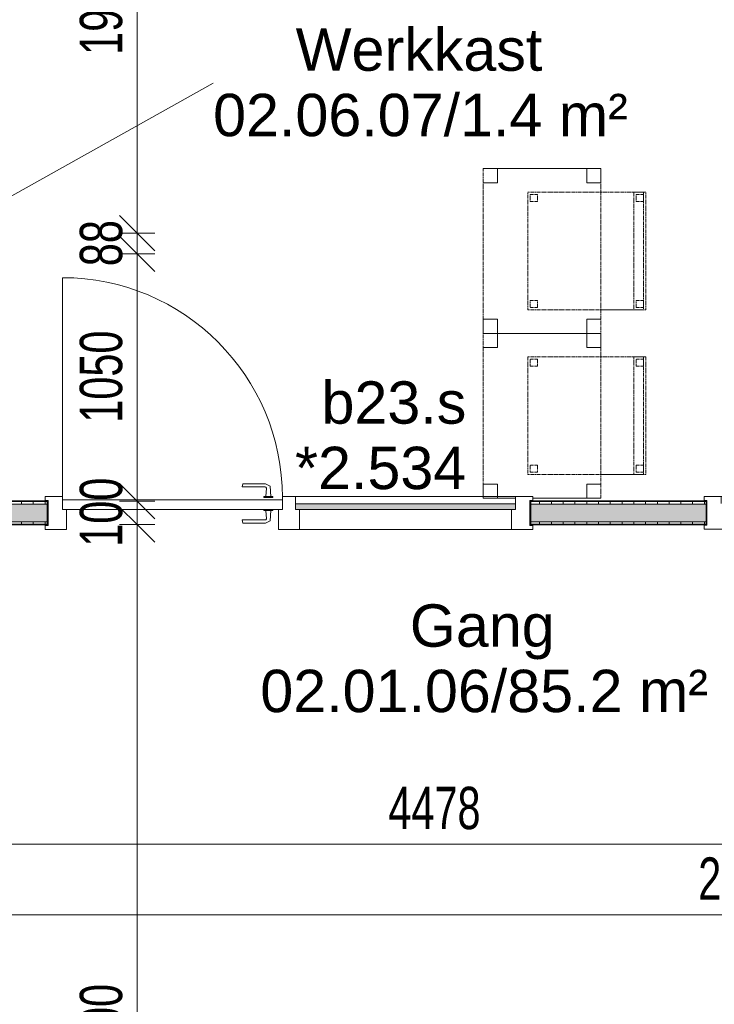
# Model space of a CAD drawing. Header units: millimetres. Extents: x -80560 to 110805, y -11020 to 52719.
# Tile 141 of 182: x 62649 to 65598, y 37613 to 41795. Entities that reach past the tile are written whole.
import ezdxf

# ---------------------------------------------------------------- set-up
doc = ezdxf.new("R2010")
doc.units = ezdxf.units.MM
doc.linetypes.add('DASHED2', pattern=[6, 4, -2])
for name, color, linetype, lineweight in [('A-ANNO-DIMS', 211, 'Continuous', 9), ('A-ANNO-DIMS-100', 211, 'Continuous', 9), ('A-AREA-IDEN', 2, 'Continuous', 9), ('A-DOOR', 31, 'Continuous', 18), ('A-GLAZ', 151, 'Continuous', 18), ('A-GLAZ-IDEN', 152, 'Continuous', 18), ('A-WALL', 113, 'Continuous', 35), ('A-WALL-PATT', 111, 'Continuous', 35), ('I-FURN', 30, 'Continuous', 18), ('I-WALL', 2, 'Continuous', 18)]:
    doc.layers.add(name, color=color, linetype=linetype, lineweight=lineweight)
doc.styles.add('Arial', font='arial.ttf', dxfattribs={"height": 180})
doc.styles.add('Arial_6', font='arial.ttf', dxfattribs={"width": 0.7, "height": 180})
doc.dimstyles.new('n3o_1_8', dxfattribs={"dimscale": 304.8, "dimtxt": 183.646692, "dimasz": 0.492126, "dimexe": 0.246063, "dimexo": 0.0625, "dimgap": 0.032808, "dimtad": 1, "dimdec": 0, "dimdsep": 46, "dimtxsty": 'Arial_6', "dimblk1": 'OBLIQUE', "dimblk2": 'OBLIQUE', "dimsah": 1, "dimcen": 0.09, "dimdle": 0.246063, "dimazin": 0, "dimtfac": 1, "dimtdec": 4, "dimtix": 1, "dimtmove": 0, "dimatfit": 3, "dimfxl": 0.246063, "dimfxlon": 1, "dimtvp": 1, "dimtolj": 1, "dimtzin": 0, "dimarcsym": 2})
doc.dimstyles.new('n3o_1_8_3', dxfattribs={"dimscale": 304.8, "dimtxt": 183.646692, "dimasz": 0.492126, "dimexe": 0.246063, "dimexo": 0.0625, "dimgap": 0.032808, "dimtad": 1, "dimdec": 0, "dimdsep": 46, "dimtxsty": 'Arial_6', "dimblk1": 'OBLIQUE', "dimblk2": 'OBLIQUE', "dimsah": 1, "dimcen": 0.09, "dimdle": 0.246063, "dimazin": 0, "dimtfac": 1, "dimtdec": 4, "dimtix": 1, "dimtmove": 0, "dimatfit": 3, "dimfxl": 0.246063, "dimfxlon": 1, "dimtvp": 1, "dimtolj": 1, "dimtzin": 0, "dimarcsym": 2})
pattern_1 = [(270, (70106.07, 39750), (50, 2e-13), [])]

# ---------------------------------------------------------------- blocks, each defined once
blk = doc.blocks.new('32_n3o_deur_enkel met zijlicht - 90x139_17_K_930_2410x2070_deur glasstrook-V370-DO_02 tweede verdieping')
at = {"layer": 'A-GLAZ'}
for p, q in [((-1035, 70), (-945, 70)), ((-1035, 53), (-1035, 70)), ((-1023, 53), (-1035, 53)), ((-1023, -52), (-1023, 53)), ((-945, 70), (-945, -15)), ((-45, 70), (-945, 70)), ((-45, 70), (45, 70)), ((-45, -15), (-45, 70)), ((45, 70), (45, -15)), ((945, 70), (1035, 70)), ((945, -15), (945, 70)), ((1023, 53), (1023, -52)), ((1035, 53), (1023, 53)), ((1035, 70), (1035, 53)), ((-962, -39), (-962, -69)), ((-28, -69), (-28, -39)), ((-1035, -52), (-1023, -52)), ((-1035, -69), (-1035, -52)), ((-962, -69), (-1035, -69)), ((-962, -69), (-824.5, -69)), ((-824.5, -69), (-28, -69)), ((28, -69), (-28, -69)), ((28, -55), (28, -69)), ((962, -69), (962, -55)), ((1035, -69), (962, -69)), ((1023, -52), (1035, -52)), ((1035, -52), (1035, -69))]:
    blk.add_line(p, q, dxfattribs=at)
blk = doc.blocks.new('30_n3o_raam_vast - 24mm-31742711-DO_02 tweede verdieping')
at = {"layer": 'A-DOOR'}
blk.add_hatch(color=256, dxfattribs=at).paths.add_polyline_path([(-934, -24), (0, -24), (0, 0), (-934, 0)], flags=0)
for p, q in [((-934, -24), (-934, 0)), ((-934, 0), (0, 0)), ((0, 0), (0, -24)), ((0, -24), (-934, -24))]:
    blk.add_line(p, q, dxfattribs=at)
blk = doc.blocks.new('30_n3o_deur_dicht - 40mm_draai_LS-31987325-DO_02 tweede verdieping')
at = {"layer": 'A-DOOR'}
for p, q in [((-934, -40), (-934, 0)), ((-934, 0), (0, 0)), ((0, 0), (0, -40)), ((0, -40), (-934, -40))]:
    blk.add_line(p, q, dxfattribs=at)
blk = doc.blocks.new('30_n3o_beslag_deurkruk_met_schild - std-887349-DO_02 tweede verdieping')
at = {"layer": 'A-DOOR'}
for p, q in [((-10, 5), (-7.8, 48.4)), ((-7.8, 48.4), (12.7, 58)), ((12.7, 58), (108, 58)), ((111, 45), (13.3, 45)), ((108, 58), (111, 45)), ((18.5, 5), (-18.5, 5)), ((-18.5, 5), (-18.5, 0)), ((8.3, 39.7), (10, 5)), ((18.5, 0), (18.5, 5))]:
    blk.add_line(p, q, dxfattribs=at)
at = {"layer": 'A-DOOR', "flags": 128}
blk.add_lwpolyline([(13.3, 45), (11.3, 44.6), (9.6, 43.4), (8.6, 41.7), (8.3, 39.7)], dxfattribs=at)
blk = doc.blocks.new('30_n3o_beslag_deurkruk_met_schild - std-V364-DO_02 tweede verdieping')
at = {"layer": 'A-DOOR'}
for p, q in [((18.5, 0), (-18.5, 0)), ((-18.5, 0), (-18.5, -5)), ((18.5, -5), (18.5, 0)), ((-18.5, -5), (18.5, -5)), ((-7.8, -48.4), (-10, -5)), ((10, -5), (8.3, -39.7)), ((12.7, -58), (-7.8, -48.4)), ((108, -58), (12.7, -58)), ((13.3, -45), (111, -45)), ((111, -45), (108, -58))]:
    blk.add_line(p, q, dxfattribs=at)
at = {"layer": 'A-DOOR', "flags": 128}
blk.add_lwpolyline([(8.3, -39.7), (8.6, -41.7), (9.6, -43.4), (11.3, -44.6), (13.3, -45)], dxfattribs=at)
blk = doc.blocks.new('00_n3o_symbool_swingangle - std-31756284-DO_02 tweede verdieping')
at = {"layer": 'A-DOOR'}
blk.add_line((-415, 10), (-415, 944), dxfattribs=at)
blk.add_arc((-415, 10), 934, 360, 90, dxfattribs=at)
blk = doc.blocks.new('32_n3o_raam_h1xb1 - 90x139_17_K_2410x1080-31973420-DO_02 tweede verdieping')
at = {"layer": 'A-GLAZ'}
for p, q in [((-540, 69.5), (-540, 52.5)), ((-467, 69.5), (-540, 69.5)), ((-540, 52.5), (-528, 52.5)), ((-528, 52.5), (-528, -52.5)), ((-467, 39.5), (-467, 69.5)), ((-467, 69.5), (-228, 69.5)), ((-228, 69.5), (272, 69.5)), ((272, 69.5), (467, 69.5)), ((540, 69.5), (467, 69.5)), ((467, 69.5), (467, 39.5)), ((528, -52.5), (528, 52.5)), ((528, 52.5), (540, 52.5)), ((540, 52.5), (540, 69.5)), ((-450, -69.5), (-450, 15.5)), ((450, 15.5), (450, -69.5)), ((-528, -52.5), (-540, -52.5)), ((-540, -52.5), (-540, -69.5)), ((-540, -69.5), (-450, -69.5)), ((450, -69.5), (-450, -69.5)), ((450, -69.5), (540, -69.5)), ((540, -52.5), (528, -52.5)), ((540, -69.5), (540, -52.5))]:
    blk.add_line(p, q, dxfattribs=at)
blk = doc.blocks.new('82_tafel1 - tafel 500x700 2-30664860-DO_02 tweede verdieping')
at = {"layer": 'I-FURN', "linetype": 'DASHED2'}
for p, q in [((-350, -250), (-350, 250)), ((-350, 250), (350, 250)), ((350, 250), (-350, 250)), ((-350, 250), (-350, -250)), ((-350, 250), (-350, 190)), ((-290, 250), (-350, 250)), ((-290, 190), (-290, 250)), ((-290, 250), (290, 250)), ((-290, 250), (-290, 190)), ((290, 250), (290, 190)), ((290, 190), (290, 250)), ((350, 250), (290, 250)), ((350, 250), (350, -250)), ((350, -250), (350, 250)), ((350, 190), (350, 250)), ((-350, -190), (-350, 190)), ((-350, 190), (-290, 190)), ((-290, 190), (-350, 190)), ((290, 190), (350, 190)), ((350, 190), (290, 190)), ((350, 190), (350, -190)), ((-290, -190), (-350, -190)), ((-350, -190), (-290, -190)), ((-350, -190), (-350, -250)), ((-290, -250), (-290, -190)), ((-290, -190), (-290, -250)), ((350, -190), (290, -190)), ((290, -190), (290, -250)), ((290, -250), (290, -190)), ((290, -190), (350, -190)), ((350, -250), (350, -190)), ((350, -250), (-350, -250)), ((-350, -250), (350, -250)), ((-350, -250), (-290, -250)), ((290, -250), (-290, -250)), ((290, -250), (350, -250))]:
    blk.add_line(p, q, dxfattribs=at)
blk = doc.blocks.new('82_zitmeubel - stoel 500x500-V423-DO_02 tweede verdieping')
at = {"layer": 'I-FURN', "linetype": 'DASHED2'}
for p, q in [((-192.1, 263), (-192.1, 73)), ((-192.1, 254.1), (-192.1, 263)), ((307.9, 263), (-192.1, 263)), ((307.9, 263), (-192.1, 263)), ((-192.1, 213), (-192.1, 254.1)), ((-192.1, 254.1), (307.9, 254.1)), ((-182.1, 252), (-182.1, 224)), ((-182.1, 224), (-182.1, 252)), ((-153.1, 253), (-181.1, 253)), ((-181.1, 253), (-153.1, 253)), ((-152.1, 224), (-152.1, 252)), ((-152.1, 252), (-152.1, 224)), ((267.9, 252), (267.9, 224)), ((267.9, 224), (267.9, 252)), ((296.9, 253), (268.9, 253)), ((268.9, 253), (296.9, 253)), ((297.9, 224), (297.9, 252)), ((297.9, 252), (297.9, 224)), ((307.9, 73), (307.9, 263)), ((307.9, 263), (307.9, 254.1)), ((307.9, 254.1), (307.9, 213)), ((-192.1, 73), (-192.1, 213)), ((-192.1, 213), (307.9, 213)), ((-181.1, 223), (-153.1, 223)), ((-153.1, 223), (-181.1, 223)), ((268.9, 223), (296.9, 223)), ((296.9, 223), (268.9, 223)), ((307.9, 213), (307.9, 73)), ((-192.1, 73), (-192.1, -237)), ((-192.1, -237), (-192.1, 73)), ((307.9, -237), (307.9, 73)), ((307.9, 73), (307.9, -237)), ((-182.1, -198), (-182.1, -226)), ((-182.1, -226), (-182.1, -198)), ((-153.1, -197), (-181.1, -197)), ((-181.1, -197), (-153.1, -197)), ((-152.1, -226), (-152.1, -198)), ((-152.1, -198), (-152.1, -226)), ((267.9, -198), (267.9, -226)), ((267.9, -226), (267.9, -198)), ((296.9, -197), (268.9, -197)), ((268.9, -197), (296.9, -197)), ((297.9, -226), (297.9, -198)), ((297.9, -198), (297.9, -226)), ((307.9, -237), (-192.1, -237)), ((307.9, -237), (-192.1, -237)), ((-181.1, -227), (-153.1, -227)), ((-153.1, -227), (-181.1, -227)), ((268.9, -227), (296.9, -227)), ((296.9, -227), (268.9, -227))]:
    blk.add_line(p, q, dxfattribs=at)
for centre, start, end in [((-181.1, 252), 90, 180), ((-181.1, 252), 105, 180), ((-181.1, 252), 90, 105), ((-153.1, 252), 0, 90), ((-153.1, 252), 30, 90), ((-153.1, 252), 0, 30), ((268.9, 252), 90, 180), ((268.9, 252), 135, 180), ((268.9, 252), 120, 135), ((268.9, 252), 105, 120), ((268.9, 252), 90, 105), ((296.9, 252), 0, 90), ((296.9, 252), 60, 90), ((296.9, 252), 0, 60), ((-181.1, 224), 180, 270), ((-181.1, 224), 180, 270), ((-153.1, 224), 270, 0), ((-153.1, 224), 270, 330), ((-153.1, 224), 330, 0), ((268.9, 224), 180, 270), ((268.9, 224), 180, 195), ((268.9, 224), 195, 270), ((296.9, 224), 270, 0), ((296.9, 224), 270, 345), ((296.9, 224), 345, 0), ((-181.1, -198), 90, 180), ((-181.1, -198), 150, 180), ((-181.1, -198), 90, 150), ((-153.1, -198), 0, 90), ((-153.1, -198), 0, 90), ((268.9, -198), 90, 180), ((268.9, -198), 120, 180), ((268.9, -198), 90, 120), ((296.9, -198), 0, 90), ((296.9, -198), 0, 90), ((-181.1, -226), 180, 210), ((-181.1, -226), 180, 270), ((-181.1, -226), 210, 240), ((-181.1, -226), 240, 270), ((-153.1, -226), 270, 0), ((-153.1, -226), 270, 285), ((-153.1, -226), 285, 315), ((-153.1, -226), 315, 0), ((268.9, -226), 180, 270), ((268.9, -226), 180, 270), ((296.9, -226), 270, 0), ((296.9, -226), 270, 0)]:
    blk.add_arc(centre, 1, start, end, dxfattribs=at)
blk = doc.blocks.new('82_tafel1 - tafel 500x700 2-V424-DO_02 tweede verdieping')
at = {"layer": 'I-FURN', "linetype": 'DASHED2'}
for p, q in [((-350, -250), (-350, 250)), ((-350, 250), (350, 250)), ((350, 250), (-350, 250)), ((-350, 250), (-350, -250)), ((-350, 250), (-350, 190)), ((-290, 250), (-350, 250)), ((-290, 190), (-290, 250)), ((-290, 250), (290, 250)), ((-290, 250), (-290, 190)), ((290, 250), (290, 190)), ((290, 190), (290, 250)), ((350, 250), (290, 250)), ((350, 250), (350, -39.5)), ((350, -39.5), (350, 250)), ((350, 190), (350, 250)), ((-350, -190), (-350, 190)), ((-350, 190), (-290, 190)), ((-290, 190), (-350, 190)), ((290, 190), (350, 190)), ((350, 190), (290, 190)), ((350, 190), (350, -39.5)), ((350, -112.5), (350, -250)), ((350, -250), (350, -112.5)), ((350, -112.5), (350, -190)), ((-290, -190), (-350, -190)), ((-350, -190), (-290, -190)), ((-350, -190), (-350, -250)), ((-290, -250), (-290, -190)), ((-290, -190), (-290, -250)), ((350, -190), (290, -190)), ((290, -190), (290, -250)), ((290, -250), (290, -190)), ((290, -190), (343.5, -190)), ((350, -250), (-350, -250)), ((-350, -250), (350, -250)), ((-350, -250), (-290, -250)), ((290, -250), (-290, -250)), ((290, -250), (343.5, -250))]:
    blk.add_line(p, q, dxfattribs=at)
blk = doc.blocks.new('82_zitmeubel - stoel 500x500-V425-DO_02 tweede verdieping')
at = {"layer": 'I-FURN', "linetype": 'DASHED2'}
for p, q in [((-192.1, 263), (-192.1, 73)), ((-192.1, 254.1), (-192.1, 263)), ((307.9, 263), (-192.1, 263)), ((307.9, 263), (-192.1, 263)), ((-192.1, 213), (-192.1, 254.1)), ((-192.1, 254.1), (307.9, 254.1)), ((-182.1, 252), (-182.1, 224)), ((-182.1, 224), (-182.1, 252)), ((-153.1, 253), (-181.1, 253)), ((-181.1, 253), (-153.1, 253)), ((-152.1, 224), (-152.1, 252)), ((-152.1, 252), (-152.1, 224)), ((267.9, 252), (267.9, 224)), ((267.9, 224), (267.9, 252)), ((296.9, 253), (268.9, 253)), ((268.9, 253), (296.9, 253)), ((297.9, 224), (297.9, 252)), ((297.9, 252), (297.9, 224)), ((307.9, 73), (307.9, 263)), ((307.9, 263), (307.9, 254.1)), ((307.9, 254.1), (307.9, 213)), ((-192.1, 73), (-192.1, 213)), ((-192.1, 213), (307.9, 213)), ((-181.1, 223), (-153.1, 223)), ((-153.1, 223), (-181.1, 223)), ((268.9, 223), (296.9, 223)), ((296.9, 223), (268.9, 223)), ((307.9, 213), (307.9, 73)), ((-192.1, 73), (-192.1, -237)), ((-192.1, -237), (-192.1, 73)), ((307.9, -237), (307.9, 73)), ((307.9, 73), (307.9, -237)), ((-182.1, -198), (-182.1, -226)), ((-182.1, -226), (-182.1, -198)), ((-153.1, -197), (-181.1, -197)), ((-181.1, -197), (-153.1, -197)), ((-152.1, -226), (-152.1, -198)), ((-152.1, -198), (-152.1, -226)), ((267.9, -198), (267.9, -226)), ((267.9, -226), (267.9, -198)), ((296.9, -197), (268.9, -197)), ((268.9, -197), (296.9, -197)), ((297.9, -226), (297.9, -198)), ((297.9, -198), (297.9, -226)), ((307.9, -237), (-192.1, -237)), ((307.9, -237), (-192.1, -237)), ((-181.1, -227), (-153.1, -227)), ((-153.1, -227), (-181.1, -227)), ((268.9, -227), (296.9, -227)), ((296.9, -227), (268.9, -227))]:
    blk.add_line(p, q, dxfattribs=at)
for centre, start, end in [((-181.1, 252), 90, 180), ((-181.1, 252), 135, 165), ((-181.1, 252), 165, 180), ((-181.1, 252), 90, 135), ((-153.1, 252), 0, 90), ((-153.1, 252), 15, 90), ((-153.1, 252), 0, 15), ((268.9, 252), 90, 180), ((268.9, 252), 90, 180), ((296.9, 252), 0, 90), ((296.9, 252), 0, 90), ((-181.1, 224), 180, 270), ((-181.1, 224), 180, 195), ((-181.1, 224), 195, 270), ((-153.1, 224), 270, 0), ((-153.1, 224), 270, 330), ((-153.1, 224), 330, 0), ((268.9, 224), 180, 270), ((268.9, 224), 180, 195), ((268.9, 224), 195, 225), ((268.9, 224), 225, 270), ((296.9, 224), 270, 0), ((296.9, 224), 270, 0), ((-181.1, -198), 90, 180), ((-181.1, -198), 150, 180), ((-181.1, -198), 90, 150), ((-153.1, -198), 0, 90), ((-153.1, -198), 0, 90), ((268.9, -198), 90, 180), ((268.9, -198), 120, 180), ((268.9, -198), 90, 120), ((296.9, -198), 0, 90), ((296.9, -198), 30, 90), ((296.9, -198), 0, 30), ((-181.1, -226), 180, 270), ((-181.1, -226), 180, 270), ((-153.1, -226), 270, 0), ((-153.1, -226), 270, 285), ((-153.1, -226), 285, 315), ((-153.1, -226), 315, 0), ((268.9, -226), 180, 270), ((268.9, -226), 180, 270), ((296.9, -226), 270, 0), ((296.9, -226), 270, 300), ((296.9, -226), 300, 345), ((296.9, -226), 345, 0)]:
    blk.add_arc(centre, 1, start, end, dxfattribs=at)
blk = doc.blocks.new('DIMBLOCK209-DO_02 tweede verdieping')
at = {"layer": 'A-ANNO-DIMS-100'}
for p, q in [((62167.3, 38293.1), (62242.3, 38368.1)), ((62167.3, 38368.1), (62167.3, 38218.1)), ((62167.3, 38293.1), (62167.3, 38368.1)), ((66644.8, 38293.1), (66719.8, 38368.1)), ((66644.8, 38368.1), (66644.8, 38218.1)), ((66644.8, 38293.1), (66644.8, 38368.1)), ((62167.3, 38293.1), (62092.3, 38218.1)), ((62167.3, 38293.1), (66644.8, 38293.1)), ((66644.8, 38293.1), (66569.8, 38218.1))]:
    blk.add_line(p, q, dxfattribs=at)
at = {"layer": 'A-ANNO-DIMS-100', "color": 0, "insert": (64213.9, 38536.7), "char_height": 180, "width": 461.094, "attachment_point": 1, "line_spacing_factor": 0.941778, "style": 'Arial_6'}
blk.add_mtext('4478', dxfattribs=at)
blk = doc.blocks.new('_Oblique')
at = {"color": 0, "linetype": 'ByBlock', "lineweight": -2}
blk.add_line((-0.5, -0.5), (0.5, 0.5), dxfattribs=at)
blk = doc.blocks.new('DIMBLOCK232-DO_02 tweede verdieping')
at = {"layer": 'A-ANNO-DIMS-100'}
for p, q in [((53494.8, 37993.1), (53569.8, 38068.1)), ((53494.8, 38068.1), (53494.8, 37918.1)), ((53494.8, 37993.1), (53494.8, 38068.1)), ((78044.8, 37993.1), (78119.8, 38068.1)), ((78044.8, 38068.1), (78044.8, 37918.1)), ((78044.8, 37993.1), (78044.8, 38068.1)), ((53494.8, 37993.1), (53419.8, 37918.1)), ((53494.8, 37993.1), (78044.8, 37993.1)), ((78044.8, 37993.1), (77969.8, 37918.1))]:
    blk.add_line(p, q, dxfattribs=at)
at = {"layer": 'A-ANNO-DIMS-100', "color": 0, "insert": (65529.7, 38236.7), "char_height": 180, "width": 576.368, "attachment_point": 1, "line_spacing_factor": 0.941778, "style": 'Arial_6'}
blk.add_mtext('24550', dxfattribs=at)
blk = doc.blocks.new('DIMBLOCK367-DO_02 tweede verdieping')
at = {"layer": 'A-ANNO-DIMS-100'}
for p, q in [((63147.3, 42787.5), (63072.3, 42862.5)), ((63072.3, 42787.5), (63222.3, 42787.5)), ((63147.3, 42787.5), (63072.3, 42787.5)), ((63147.3, 42787.5), (63147.3, 40887.5)), ((63147.3, 42787.5), (63222.3, 42712.5)), ((63147.3, 40887.5), (63072.3, 40962.5)), ((63072.3, 40887.5), (63222.3, 40887.5)), ((63147.3, 40887.5), (63072.3, 40887.5)), ((63147.3, 40887.5), (63222.3, 40812.5))]:
    blk.add_line(p, q, dxfattribs=at)
at = {"layer": 'A-ANNO-DIMS-100', "color": 0, "insert": (62903.7, 41645.4), "char_height": 180, "width": 461.094, "attachment_point": 1, "rotation": 90, "line_spacing_factor": 0.941778, "style": 'Arial_6'}
blk.add_mtext('1900', dxfattribs=at)
blk = doc.blocks.new('DIMBLOCK368-DO_02 tweede verdieping')
at = {"layer": 'A-ANNO-DIMS-100'}
for p, q in [((63147.3, 40887.5), (63072.3, 40962.5)), ((63072.3, 40887.5), (63222.3, 40887.5)), ((63147.3, 40887.5), (63072.3, 40887.5)), ((63147.3, 40800), (63072.3, 40875)), ((63147.3, 40887.5), (63147.3, 40800)), ((63147.3, 40887.5), (63222.3, 40812.5)), ((63072.3, 40800), (63222.3, 40800)), ((63147.3, 40800), (63072.3, 40800)), ((63147.3, 40800), (63222.3, 40725))]:
    blk.add_line(p, q, dxfattribs=at)
at = {"layer": 'A-ANNO-DIMS-100', "color": 0, "insert": (62903.7, 40747.7), "char_height": 180, "width": 230.547, "attachment_point": 1, "rotation": 90, "line_spacing_factor": 0.941778, "style": 'Arial_6'}
blk.add_mtext('88', dxfattribs=at)
blk = doc.blocks.new('DIMBLOCK369-DO_02 tweede verdieping')
at = {"layer": 'A-ANNO-DIMS-100'}
for p, q in [((63147.3, 40800), (63072.3, 40875)), ((63072.3, 40800), (63222.3, 40800)), ((63147.3, 40800), (63072.3, 40800)), ((63147.3, 40800), (63147.3, 39750)), ((63147.3, 40800), (63222.3, 40725)), ((63147.3, 39750), (63072.3, 39825)), ((63222.3, 39750), (63072.3, 39750)), ((63147.3, 39750), (63222.3, 39675)), ((63147.3, 39750), (63222.3, 39750))]:
    blk.add_line(p, q, dxfattribs=at)
at = {"layer": 'A-ANNO-DIMS-100', "color": 0, "insert": (62903.7, 40082.9), "char_height": 180, "width": 461.094, "attachment_point": 1, "rotation": 90, "line_spacing_factor": 0.941778, "style": 'Arial_6'}
blk.add_mtext('1050', dxfattribs=at)
blk = doc.blocks.new('DIMBLOCK370-DO_02 tweede verdieping')
at = {"layer": 'A-ANNO-DIMS-100'}
for p, q in [((63147.3, 39750), (63072.3, 39825)), ((63222.3, 39750), (63072.3, 39750)), ((63147.3, 39750), (63147.3, 39650)), ((63147.3, 39750), (63222.3, 39675)), ((63147.3, 39750), (63222.3, 39750)), ((63147.3, 39650), (63072.3, 39725)), ((63222.3, 39650), (63072.3, 39650)), ((63147.3, 39650), (63222.3, 39575)), ((63147.3, 39650), (63222.3, 39650))]:
    blk.add_line(p, q, dxfattribs=at)
at = {"layer": 'A-ANNO-DIMS-100', "color": 0, "insert": (62903.7, 39555.9), "char_height": 180, "width": 345.821, "attachment_point": 1, "rotation": 90, "line_spacing_factor": 0.941778, "style": 'Arial_6'}
blk.add_mtext('100', dxfattribs=at)
blk = doc.blocks.new('DIMBLOCK371-DO_02 tweede verdieping')
at = {"layer": 'A-ANNO-DIMS-100'}
for p, q in [((63147.3, 39650), (63072.3, 39725)), ((63222.3, 39650), (63072.3, 39650)), ((63147.3, 39650), (63147.3, 35350)), ((63147.3, 39650), (63222.3, 39575)), ((63147.3, 39650), (63222.3, 39650)), ((63147.3, 35350), (63072.3, 35425)), ((63072.3, 35350), (63222.3, 35350)), ((63147.3, 35350), (63072.3, 35350)), ((63147.3, 35350), (63222.3, 35275))]:
    blk.add_line(p, q, dxfattribs=at)
at = {"layer": 'A-ANNO-DIMS-100', "color": 0, "insert": (62903.7, 37307.9), "char_height": 180, "width": 461.094, "attachment_point": 1, "rotation": 90, "line_spacing_factor": 0.941778, "style": 'Arial_6'}
blk.add_mtext('4300', dxfattribs=at)

msp = doc.modelspace()

# ---------------------------------------------------------------- hatches: boundary and pattern name
at = {"layer": 'A-WALL-PATT', "lineweight": 5}
h = msp.add_hatch(color=256, dxfattribs=at)
h.paths.add_polyline_path([(78024.8, 39662.5), (78057.3, 39662.5), (78057.3, 39737.5), (78024.8, 39737.5)], flags=0)
h.paths.add_polyline_path([(75948.5, 39662.5), (75974.8, 39662.5), (75974.8, 39737.5), (74744.8, 39737.5), (74744.8, 39662.5), (74773.8, 39662.5)], flags=0)
h.paths.add_polyline_path([(72424.4, 39662.5), (72694.8, 39662.5), (72694.8, 39737.5), (70114.8, 39737.5), (70114.8, 39662.5), (71249.8, 39662.5)], flags=0)
h.paths.add_polyline_path([(66624.8, 39662.5), (66814.8, 39662.5), (66814.8, 39737.5), (66624.8, 39737.5)], flags=0)
h.paths.add_polyline_path([(68064.8, 39662.5), (68064.8, 39737.5), (67874.8, 39737.5), (67874.8, 39662.5)], flags=0)
h.paths.add_polyline_path([(64817.3, 39662.5), (65564.8, 39662.5), (65564.8, 39737.5), (64817.3, 39737.5)], flags=0)
h.paths.add_polyline_path([(62167.3, 39662.5), (62767.3, 39662.5), (62767.3, 39737.5), (62142.3, 39737.5), (62142.3, 39662.5), (62154.8, 39662.5)], flags=0)
at = {"layer": 'A-WALL-PATT', "lineweight": 18}
h = msp.add_hatch(dxfattribs=at)
h.set_pattern_fill('FP_95', color=256, angle=-270, style=0, pattern_type=2)
h.set_pattern_definition(pattern_1)
h.paths.add_polyline_path([(78044.8, 39737.5), (78044.8, 39750), (78024.8, 39749.4), (78024.8, 39737.5)], flags=0)
h.paths.add_polyline_path([(75357.3, 39737.5), (75357.3, 39750), (74744.8, 39750), (74744.8, 39737.5), (74773.8, 39737.5)], flags=0)
h.paths.add_polyline_path([(75432.3, 39737.5), (75974.8, 39737.5), (75974.8, 39750), (75432.3, 39750)], flags=0)
h.paths.add_polyline_path([(72424.4, 39737.5), (72694.8, 39737.5), (72694.8, 39750), (70114.8, 39750), (70114.8, 39737.5), (71249.8, 39737.5)], flags=0)
h.paths.add_polyline_path([(68064.8, 39737.5), (68064.8, 39750), (68032.3, 39750), (68032.3, 39737.5)], flags=0)
h.paths.add_polyline_path([(66814.8, 39737.5), (66814.8, 39750), (66732.3, 39750), (66732.3, 39737.5)], flags=0)
h.paths.add_polyline_path([(66624.8, 39737.5), (66657.3, 39737.5), (66657.3, 39750), (66624.8, 39750)], flags=0)
h.paths.add_polyline_path([(67957.3, 39737.5), (67957.3, 39750), (67874.8, 39750), (67874.8, 39737.5)], flags=0)
h.paths.add_polyline_path([(62767.3, 39737.5), (62767.3, 39750), (62167.3, 39750), (62167.3, 39737.5), (62439.6, 39737.5)], flags=0)
h.paths.add_polyline_path([(65376.3, 39737.5), (65564.8, 39737.5), (65564.8, 39750), (64817.3, 39750), (64817.3, 39737.5)], flags=0)
h = msp.add_hatch(dxfattribs=at)
h.set_pattern_fill('FP_95', color=256, angle=-270, style=0, pattern_type=2)
h.set_pattern_definition(pattern_1)
h.paths.add_polyline_path([(78044.8, 39650), (78044.8, 39662.5), (78024.8, 39662.5), (78024.8, 39650)], flags=0)
h.paths.add_polyline_path([(74744.8, 39650), (75974.8, 39650), (75974.8, 39662.5), (74744.8, 39662.5)], flags=0)
h.paths.add_polyline_path([(72694.8, 39650), (72694.8, 39662.5), (70114.8, 39662.5), (70114.8, 39650), (72424.4, 39650)], flags=0)
h.paths.add_polyline_path([(66624.8, 39650), (66814.8, 39650), (66814.8, 39662.5), (66624.8, 39662.5)], flags=0)
h.paths.add_polyline_path([(68064.8, 39650), (68064.8, 39662.5), (67874.8, 39662.5), (67874.8, 39650)], flags=0)
h.paths.add_polyline_path([(65564.8, 39650), (65564.8, 39662.5), (64817.3, 39662.5), (64817.3, 39650), (65376.3, 39650)], flags=0)
h.paths.add_polyline_path([(62439.6, 39650), (62767.3, 39650), (62767.3, 39662.5), (62167.3, 39662.5), (62167.3, 39650)], flags=0)

# ---------------------------------------------------------------- linework, layer by layer
at = {"layer": 'A-AREA-IDEN'}
msp.add_line((61363.4, 40346.3), (63469.8, 41524.7), dxfattribs=at)
at = {"layer": 'A-WALL', "lineweight": 18}
for p, q in [((62767.3, 39737.5), (62142.3, 39737.5)), ((65564.8, 39737.5), (64817.3, 39737.5)), ((62767.3, 39662.5), (62142.3, 39662.5)), ((65564.8, 39662.5), (64817.3, 39662.5))]:
    msp.add_line(p, q, dxfattribs=at)
at = {"layer": 'I-WALL', "lineweight": 35}
for p, q in [((62767.3, 39750), (62167.3, 39750)), ((62767.3, 39650), (62767.3, 39750)), ((65564.8, 39750), (64817.3, 39750)), ((64817.3, 39750), (64817.3, 39650)), ((65564.8, 39650), (65564.8, 39750)), ((62167.3, 39650), (62767.3, 39650)), ((64817.3, 39650), (65564.8, 39650))]:
    msp.add_line(p, q, dxfattribs=at)

# ---------------------------------------------------------------- block references
at = {"layer": 'A-DOOR'}
msp.add_blockref('00_n3o_symbool_swingangle - std-31756284-DO_02 tweede verdieping', (63245.3, 39755), dxfattribs=at)
at = {"layer": 'A-DOOR', "rotation": 180}
for name, p in [('30_n3o_beslag_deurkruk_met_schild - std-V364-DO_02 tweede verdieping', (63704.3, 39765)), ('30_n3o_deur_dicht - 40mm_draai_LS-31987325-DO_02 tweede verdieping', (62830.3, 39715)), ('30_n3o_raam_vast - 24mm-31742711-DO_02 tweede verdieping', (63820.3, 39715)), ('30_n3o_beslag_deurkruk_met_schild - std-887349-DO_02 tweede verdieping', (63704.3, 39715))]:
    msp.add_blockref(name, p, dxfattribs=at)
at = {"layer": 'A-GLAZ', "rotation": 180}
msp.add_blockref('32_n3o_deur_enkel met zijlicht - 90x139_17_K_930_2410x2070_deur glasstrook-V370-DO_02 tweede verdieping', (63792.3, 39700), dxfattribs=at)
at = {"layer": 'A-GLAZ'}
msp.add_blockref('32_n3o_raam_h1xb1 - 90x139_17_K_2410x1080-31973420-DO_02 tweede verdieping', (66094.8, 39700), dxfattribs=at)
at = {"layer": 'I-FURN', "linetype": 'DASHED2', "rotation": 270.0000000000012}
for name, p in [('82_tafel1 - tafel 500x700 2-30664860-DO_02 tweede verdieping', (64866.8, 40812.5)), ('82_zitmeubel - stoel 500x500-V423-DO_02 tweede verdieping', (65043.8, 40870.4)), ('82_tafel1 - tafel 500x700 2-V424-DO_02 tweede verdieping', (64866.8, 40112.5)), ('82_zitmeubel - stoel 500x500-V425-DO_02 tweede verdieping', (65043.8, 40170.4))]:
    msp.add_blockref(name, p, dxfattribs=at)

# ---------------------------------------------------------------- texts
at = {"layer": 'A-AREA-IDEN', "char_height": 180, "attachment_point": 1, "style": 'Arial'}
for s, insert, width in [('Werkkast', (63820.3, 41757.8), 1250.632), ('02.06.07/1.4 m²', (63469.8, 41480), 2092.404), ('Gang', (64305.2, 39311.5), 729.536), ('02.01.06/85.2 m²', (63670.2, 39033.7), 2260.759)]:
    msp.add_mtext(s, dxfattribs=dict(at, insert=insert, width=width))
at = {"layer": 'A-GLAZ-IDEN', "lineweight": 9, "char_height": 180, "attachment_point": 1, "style": 'Arial'}
for s, insert, width in [('b23.s', (63930.1, 40258.8), 729.536), ('*2.534', (63817.6, 39981), 865.822)]:
    msp.add_mtext(s, dxfattribs=dict(at, insert=insert, width=width))

# ---------------------------------------------------------------- dimensions: what is measured, and where the dimension line sits
at = {"layer": 'A-ANNO-DIMS'}
for base, p1, p2, override, picture, middle in [((63147.3, 40887.5), (63072.3, 42787.5), (63072.3, 40887.5), {"dimpost": '<>', "dimfxl": 1900}, 'DIMBLOCK367-DO_02 tweede verdieping', (63045.4, 41837.5)), ((63147.3372454, 40800), (63072.3372454, 40887.5), (63072.3372454, 40800), {"dimpost": '<>', "dimfxl": 87.5}, 'DIMBLOCK368-DO_02 tweede verdieping', (63045.4341071, 40843.75)), ((63147.3, 39750), (63072.3, 40800), (63222.3, 39750), {"dimpost": '<>', "dimfxl": 1060.660172}, 'DIMBLOCK369-DO_02 tweede verdieping', (63045.4, 40275)), ((63147.3, 39650), (63222.3, 39750), (63222.3, 39650), {"dimpost": '<>', "dimfxl": 100}, 'DIMBLOCK370-DO_02 tweede verdieping', (63045.4, 39700)), ((63147.3, 35350), (63222.3, 39650), (63072.3, 35350), {"dimpost": '<>', "dimfxl": 4302.615484}, 'DIMBLOCK371-DO_02 tweede verdieping', (63045.4, 37500))]:
    dim = msp.add_linear_dim(base=base, p1=p1, p2=p2, angle=90, dimstyle='n3o_1_8_3', override=override, dxfattribs=at)
    dim.commit()
    dim.dimension.update_dxf_attribs({"geometry": picture, "text_midpoint": middle})
for base, p1, p2, override, picture, middle in [((66644.8189632, 38293.0586449), (62167.3189632, 38368.0586449), (66644.8189632, 38368.0586449), {"dimpost": '<>', "dimfxl": 4477.5}, 'DIMBLOCK209-DO_02 tweede verdieping', (64406.0689632, 38394.9617832)), ((78044.8, 37993.1), (53494.8, 38068.1), (78044.8, 38068.1), {"dimpost": '<>', "dimfxl": 24550}, 'DIMBLOCK232-DO_02 tweede verdieping', (65769.8, 38095))]:
    dim = msp.add_linear_dim(base=base, p1=p1, p2=p2, dimstyle='n3o_1_8', override=override, dxfattribs=at)
    dim.commit()
    dim.dimension.update_dxf_attribs({"geometry": picture, "text_midpoint": middle})

doc.saveas('drawing.dxf')
